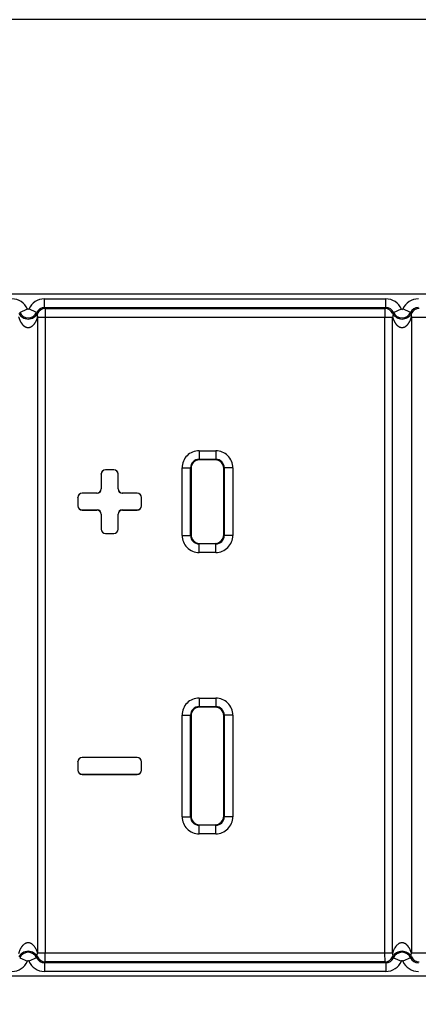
# Model space of a CAD drawing. Header units: inches. Extents: x 0 to 34, y 0 to 22.
# Tile 6 of 60: x 10.066 to 10.536, y 8.117 to 9.275. Entities that reach past the tile are written whole.
import ezdxf

# ---------------------------------------------------------------- set-up
doc = ezdxf.new("R2010")
doc.units = ezdxf.units.IN
doc.header["$LTSCALE"] = 1.87
doc.header["$MEASUREMENT"] = 0
doc.layers.get('0').update_dxf_attribs({"linetype": 'CONTINUOUS'})
doc.layers.add('DIMENSIONS', color=7, linetype='CONTINUOUS')
doc.styles.get("Standard").update_dxf_attribs({"font": 'txt', "width": 0.8})
doc.dimstyles.new('DIMSTYLE_1', dxfattribs={"dimtxt": 0.125, "dimasz": 0.18, "dimexe": 0.18, "dimexo": 0.0625, "dimgap": 0.09, "dimtad": 0, "dimtih": 1, "dimtoh": 1, "dimdec": 3, "dimzin": 4, "dimdsep": 46, "dimtxsty": 'STANDARD', "dimblk": '_FILLED', "dimblk1": '_FILLED', "dimblk2": '_FILLED', "dimcen": 0.09, "dimadec": 0, "dimazin": 0, "dimtp": 0.01, "dimtm": 0.01, "dimtfac": 1, "dimtdec": 3, "dimtofl": 0, "dimtmove": 0, "dimatfit": 3, "dimldrblk": '_FILLED', "dimfxl": 1, "dimtolj": 1, "dimtzin": 4, "dimarcsym": 0})
doc.dimstyles.new('DIMSTYLE_2', dxfattribs={"dimtxt": 0.125, "dimasz": 0.18, "dimexe": 0.18, "dimexo": 0.0625, "dimgap": 0.09, "dimtad": 0, "dimtih": 1, "dimtoh": 1, "dimdec": 3, "dimzin": 4, "dimdsep": 46, "dimtxsty": 'STANDARD', "dimblk": '_FILLED', "dimblk1": '_FILLED', "dimblk2": '_FILLED', "dimcen": 0.09, "dimadec": 0, "dimazin": 0, "dimtp": 0.01, "dimtm": 0.01, "dimtfac": 1, "dimtdec": 3, "dimtofl": 0, "dimtmove": 0, "dimatfit": 3, "dimldrblk": '_FILLED', "dimfxl": 1, "dimtolj": 1, "dimtzin": 4, "dimarcsym": 0})

# ---------------------------------------------------------------- blocks, each defined once
blk = doc.blocks.new('*D13')
at = {"layer": 'DIMENSIONS', "color": 2, "linetype": 'CONTINUOUS'}
blk.add_line((24.0433, 8.3477), (24.0433, 6.8577), dxfattribs=at)
at = {"layer": 'DIMENSIONS', "color": 2, "linetype": 'CONTINUOUS', "insert": (23.9808, 6.7952), "char_height": 0.125, "width": 1.425, "attachment_point": 3, "rotation": 90, "line_spacing_factor": 0.9}
blk.add_mtext('17.307{\\Ftxt.shx;\\W1.000000;\\H0.125000; }[439.6]', dxfattribs=at)
blk = doc.blocks.new('_FILLED')
at = {"color": 0, "linetype": 'BYBLOCK'}
blk.add_solid([(0, 0), (-1, 0.1736), (-1, -0.1736)], dxfattribs=at)
blk = doc.blocks.new('*D19')
at = {"layer": 'DIMENSIONS', "color": 2, "linetype": 'CONTINUOUS'}
for p, q in [((9.8473, 8.2648), (9.8473, 4.6414)), ((9.4073, 5.0913), (9.4073, 4.6414)), ((9.4073, 4.7664), (9.0473, 4.7664)), ((9.8473, 4.7664), (10.2663, 4.7664))]:
    blk.add_line(p, q, dxfattribs=at)
at = {"layer": 'DIMENSIONS', "color": 2, "linetype": 'CONTINUOUS', "xscale": 0.18, "yscale": 0.18, "zscale": 0.18}
blk.add_blockref('_FILLED', (9.4073, 4.7664), dxfattribs=at)
at = {"layer": 'DIMENSIONS', "color": 2, "linetype": 'CONTINUOUS', "xscale": 0.18, "yscale": 0.18, "zscale": 0.18, "rotation": 180}
blk.add_blockref('_FILLED', (9.8473, 4.7664), dxfattribs=at)
at = {"layer": 'DIMENSIONS', "color": 2, "linetype": 'CONTINUOUS', "insert": (10.3288, 4.8289), "char_height": 0.125, "width": 1.625, "attachment_point": 1, "line_spacing_factor": 0.9}
blk.add_mtext('31X .440{\\Ftxt.shx;\\W1.000000;\\H0.125000; }[11.18]', dxfattribs=at)

msp = doc.modelspace()

# ---------------------------------------------------------------- linework, layer by layer
at = {"color": 7, "linetype": 'CONTINUOUS'}
for p, q in [((25.5488, 9.2752), (6.9238, 9.2752)), ((23.2933, 8.9522), (9.1993, 8.9522)), ((10.0956, 8.9367), (10.0956, 8.9467)), ((10.0956, 8.9467), (10.4973, 8.9467)), ((10.4973, 8.9367), (10.4973, 8.9467)), ((10.0664, 8.9308), (10.0756, 8.9348)), ((10.0864, 8.9308), (10.0773, 8.9348)), ((10.0956, 8.9367), (10.4973, 8.9367)), ((10.0965, 8.9353), (10.4964, 8.9353)), ((10.0965, 8.9353), (10.0965, 8.9253)), ((10.5064, 8.9308), (10.5156, 8.9348)), ((10.5264, 8.9308), (10.5173, 8.9348)), ((10.0875, 8.9254), (10.0875, 8.1767)), ((10.0875, 8.9253), (10.5051, 8.9253)), ((10.0965, 8.9253), (10.0965, 8.1768)), ((10.4962, 8.1768), (10.4962, 8.9253)), ((10.5051, 8.1764), (10.5051, 8.9257)), ((10.5275, 8.9254), (10.5275, 8.1767)), ((10.5275, 8.9253), (10.9451, 8.9253)), ((10.2775, 8.768), (10.2775, 8.758)), ((10.2775, 8.768), (10.2972, 8.768)), ((10.2775, 8.758), (10.2782, 8.7573)), ((10.2775, 8.758), (10.2972, 8.758)), ((10.2972, 8.758), (10.2965, 8.7573)), ((10.2972, 8.768), (10.2972, 8.758)), ((10.2575, 8.6683), (10.2575, 8.748)), ((10.2575, 8.748), (10.2675, 8.748)), ((10.2675, 8.6683), (10.2675, 8.748)), ((10.2675, 8.748), (10.2682, 8.7473)), ((10.2682, 8.7473), (10.2682, 8.669)), ((10.2965, 8.7573), (10.2782, 8.7573)), ((10.3072, 8.748), (10.3065, 8.7473)), ((10.3065, 8.669), (10.3065, 8.7473)), ((10.3072, 8.748), (10.3072, 8.6683)), ((10.3172, 8.748), (10.3072, 8.748)), ((10.3172, 8.748), (10.3172, 8.6683)), ((10.1623, 8.7407), (10.1623, 8.7232)), ((10.1625, 8.7405), (10.1623, 8.7407)), ((10.1625, 8.7405), (10.1625, 8.723)), ((10.1675, 8.7455), (10.1673, 8.7457)), ((10.1773, 8.7457), (10.1673, 8.7457)), ((10.1772, 8.7455), (10.1675, 8.7455)), ((10.1772, 8.7455), (10.1773, 8.7457)), ((10.1822, 8.7405), (10.1823, 8.7407)), ((10.1822, 8.723), (10.1822, 8.7405)), ((10.1823, 8.7232), (10.1823, 8.7407)), ((10.1623, 8.7232), (10.1625, 8.723)), ((10.1823, 8.7232), (10.1822, 8.723)), ((10.1348, 8.7132), (10.1348, 8.7032)), ((10.135, 8.713), (10.1348, 8.7132)), ((10.135, 8.713), (10.135, 8.7033)), ((10.14, 8.718), (10.1398, 8.7182)), ((10.1573, 8.7182), (10.1398, 8.7182)), ((10.1575, 8.718), (10.14, 8.718)), ((10.1573, 8.7182), (10.1575, 8.718)), ((10.1873, 8.7182), (10.1872, 8.718)), ((10.2047, 8.718), (10.1872, 8.718)), ((10.2048, 8.7182), (10.1873, 8.7182)), ((10.2047, 8.718), (10.2048, 8.7182)), ((10.2097, 8.713), (10.2098, 8.7132)), ((10.2097, 8.7033), (10.2097, 8.713)), ((10.2098, 8.7032), (10.2098, 8.7132)), ((10.135, 8.7033), (10.1348, 8.7032)), ((10.2097, 8.7033), (10.2098, 8.7032)), ((10.14, 8.6983), (10.1398, 8.6982)), ((10.1398, 8.6982), (10.1573, 8.6982)), ((10.14, 8.6983), (10.1575, 8.6983)), ((10.1573, 8.6982), (10.1575, 8.6983)), ((10.1623, 8.6932), (10.1625, 8.6933)), ((10.1623, 8.6932), (10.1623, 8.6757)), ((10.1625, 8.6933), (10.1625, 8.6758)), ((10.1822, 8.6758), (10.1822, 8.6933)), ((10.1823, 8.6932), (10.1822, 8.6933)), ((10.1823, 8.6757), (10.1823, 8.6932)), ((10.1873, 8.6982), (10.1872, 8.6983)), ((10.1872, 8.6983), (10.2047, 8.6983)), ((10.1873, 8.6982), (10.2048, 8.6982)), ((10.2047, 8.6983), (10.2048, 8.6982)), ((10.1625, 8.6758), (10.1623, 8.6757)), ((10.1675, 8.6708), (10.1673, 8.6707)), ((10.1673, 8.6707), (10.1773, 8.6707)), ((10.1675, 8.6708), (10.1772, 8.6708)), ((10.1772, 8.6708), (10.1773, 8.6707)), ((10.1822, 8.6758), (10.1823, 8.6757)), ((10.2575, 8.6683), (10.2675, 8.6683)), ((10.2675, 8.6683), (10.2682, 8.669)), ((10.3072, 8.6683), (10.3065, 8.669)), ((10.3172, 8.6683), (10.3072, 8.6683)), ((10.2775, 8.6583), (10.2782, 8.659)), ((10.2775, 8.6483), (10.2775, 8.6583)), ((10.2972, 8.6583), (10.2775, 8.6583)), ((10.2782, 8.659), (10.2965, 8.659)), ((10.2972, 8.6583), (10.2965, 8.659)), ((10.2972, 8.6483), (10.2972, 8.6583)), ((10.2972, 8.6483), (10.2775, 8.6483)), ((10.2775, 8.477), (10.2775, 8.467)), ((10.2775, 8.477), (10.2972, 8.477)), ((10.2972, 8.477), (10.2972, 8.467)), ((10.2575, 8.3373), (10.2575, 8.457)), ((10.2575, 8.457), (10.2675, 8.457)), ((10.2675, 8.3373), (10.2675, 8.457)), ((10.2675, 8.457), (10.2682, 8.4563)), ((10.2775, 8.467), (10.2782, 8.4663)), ((10.2775, 8.467), (10.2972, 8.467)), ((10.2965, 8.4663), (10.2782, 8.4663)), ((10.2972, 8.467), (10.2965, 8.4663)), ((10.3072, 8.457), (10.3065, 8.4563)), ((10.3072, 8.457), (10.3072, 8.3373)), ((10.3172, 8.457), (10.3072, 8.457)), ((10.3172, 8.457), (10.3172, 8.3373)), ((10.2682, 8.4563), (10.2682, 8.338)), ((10.3065, 8.338), (10.3065, 8.4563)), ((10.1348, 8.4022), (10.1348, 8.3922)), ((10.135, 8.402), (10.1348, 8.4022)), ((10.135, 8.402), (10.135, 8.3923)), ((10.14, 8.407), (10.1398, 8.4072)), ((10.2048, 8.4072), (10.1398, 8.4072)), ((10.2047, 8.407), (10.14, 8.407)), ((10.2047, 8.407), (10.2048, 8.4072)), ((10.2097, 8.402), (10.2098, 8.4022)), ((10.2097, 8.3923), (10.2097, 8.402)), ((10.2098, 8.3922), (10.2098, 8.4022)), ((10.135, 8.3923), (10.1348, 8.3922)), ((10.14, 8.3873), (10.1398, 8.3872)), ((10.1398, 8.3872), (10.2048, 8.3872)), ((10.14, 8.3873), (10.2047, 8.3873)), ((10.2047, 8.3873), (10.2048, 8.3872)), ((10.2097, 8.3923), (10.2098, 8.3922)), ((10.2575, 8.3373), (10.2675, 8.3373)), ((10.2675, 8.3373), (10.2682, 8.338)), ((10.3072, 8.3373), (10.3065, 8.338)), ((10.3172, 8.3373), (10.3072, 8.3373)), ((10.2775, 8.3273), (10.2782, 8.328)), ((10.2775, 8.3173), (10.2775, 8.3273)), ((10.2972, 8.3273), (10.2775, 8.3273)), ((10.2782, 8.328), (10.2965, 8.328)), ((10.2972, 8.3273), (10.2965, 8.328)), ((10.2972, 8.3173), (10.2972, 8.3273)), ((10.2972, 8.3173), (10.2775, 8.3173)), ((10.0664, 8.1714), (10.0756, 8.1673)), ((10.0864, 8.1714), (10.0773, 8.1673)), ((10.5051, 8.1768), (10.0875, 8.1768)), ((10.0965, 8.1668), (10.0965, 8.1768)), ((10.4964, 8.1668), (10.4962, 8.1768)), ((10.5064, 8.1714), (10.5156, 8.1673)), ((10.5264, 8.1714), (10.5173, 8.1673)), ((10.9451, 8.1768), (10.5275, 8.1768)), ((10.0965, 8.1668), (10.0956, 8.1654)), ((10.0956, 8.1654), (10.0956, 8.1554)), ((10.4973, 8.1654), (10.0956, 8.1654)), ((10.4964, 8.1668), (10.0965, 8.1668)), ((10.4973, 8.1654), (10.4973, 8.1554)), ((9.1993, 8.1502), (23.2933, 8.1502)), ((10.4973, 8.1554), (10.0956, 8.1554))]:
    msp.add_line(p, q, dxfattribs=at)
for centre, radius, start, end in [((10.0573, 8.9267), 0.02, 23.7406, 90.001), ((10.0956, 8.9267), 0.02, 89.999, 156.2593), ((10.4973, 8.9267), 0.02, 23.7406, 90.001), ((10.5356, 8.9267), 0.02, 89.999, 156.2593), ((10.0764, 8.9352), 0.000928, 203.7417, 336.2583), ((10.0956, 8.9267), 0.00999, 89.9854, 156.273), ((10.0965, 8.9253), 0.01, 90.0118, 153.898), ((10.0288, 8.8931), 0.0798, 31.9294, 33.1242), ((10.5654, 8.8923), 0.0813, 146.8867, 148.0588), ((10.4964, 8.9253), 0.01, 26.1142, 89.9882), ((10.4973, 8.9267), 0.00999, 23.727, 90.0146), ((10.5164, 8.9352), 0.000928, 203.7417, 336.2583), ((10.5356, 8.9267), 0.00999, 89.9854, 156.273), ((10.5365, 8.9253), 0.01, 90.0118, 153.898), ((10.0764, 8.9355), 0.0125, 207.7089, 332.2709), ((10.0764, 8.9352), 0.0109, 203.7417, 336.2583), ((10.0642, 8.9065), 0.0329, 44.8448, 47.4244), ((10.5292, 8.9059), 0.0337, 132.6062, 135.1135), ((10.5164, 8.9355), 0.0125, 207.7089, 332.2709), ((10.5164, 8.9352), 0.0109, 203.7417, 336.2583), ((10.5042, 8.9065), 0.0329, 44.8448, 47.4244), ((10.2775, 8.748), 0.02, 89.9952, 180.0032), ((10.2775, 8.748), 0.00999, 89.9579, 180.0271), ((10.2972, 8.748), 0.02, 359.9952, 90.0032), ((10.2972, 8.748), 0.00999, 359.9579, 90.0271), ((10.2775, 8.6683), 0.02, 179.9952, 270.0032), ((10.2775, 8.6683), 0.00999, 179.9579, 270.0271), ((10.2972, 8.6683), 0.02, 269.9952, 0.0032), ((10.2972, 8.6683), 0.00999, 269.9579, 0.0271), ((10.2775, 8.457), 0.02, 89.9952, 180.0032), ((10.2972, 8.457), 0.02, 359.9952, 90.0032), ((10.2775, 8.457), 0.00999, 89.9579, 180.0271), ((10.2972, 8.457), 0.00999, 359.9579, 90.0271), ((10.2775, 8.3373), 0.02, 179.9952, 270.0032), ((10.2775, 8.3373), 0.00999, 179.9579, 270.0271), ((10.2972, 8.3373), 0.02, 269.9952, 0.0032), ((10.2972, 8.3373), 0.00999, 269.9579, 0.0271), ((10.0764, 8.1666), 0.0125, 27.7291, 152.2911), ((10.5164, 8.1666), 0.0125, 27.7291, 152.2911), ((10.0573, 8.1754), 0.02, 269.999, 336.2593), ((10.0764, 8.167), 0.0109, 23.7417, 156.2583), ((10.0764, 8.167), 0.000928, 23.7417, 156.2583), ((10.0956, 8.1754), 0.02, 203.7406, 270.001), ((10.0636, 8.1962), 0.0337, 312.6066, 315.1241), ((10.0956, 8.1754), 0.00999, 203.727, 270.0146), ((10.0965, 8.1768), 0.01, 206.1026, 269.991), ((10.4964, 8.1768), 0.01, 270.0118, 333.8865), ((10.4973, 8.1754), 0.00999, 269.9854, 336.273), ((10.4973, 8.1754), 0.02, 269.999, 336.2593), ((10.5287, 8.1956), 0.0329, 224.8557, 227.4246), ((10.5164, 8.167), 0.0109, 23.7417, 156.2583), ((10.5164, 8.167), 0.000928, 23.7417, 156.2583), ((10.5356, 8.1754), 0.02, 203.7406, 270.001), ((10.5036, 8.1962), 0.0337, 312.6066, 315.1241), ((10.5356, 8.1754), 0.00999, 203.727, 270.0146), ((10.5365, 8.1768), 0.01, 206.1026, 269.991), ((10.5641, 8.209), 0.0799, 211.9305, 213.124)]:
    msp.add_arc(centre, radius, start, end, dxfattribs=at)
for centre, major_axis, start_param, end_param in [((10.2782, 8.7473), (-0.00707, 0.00707), -0.785246, 0.785246), ((10.2965, 8.7473), (0.00707, 0.00707), -0.785246, 0.785246), ((10.1673, 8.7407), (-0.00354, 0.00354), -0.785246, 0.785246), ((10.1675, 8.7405), (-0.00354, 0.00354), -0.785246, 0.785246), ((10.1772, 8.7405), (0.00354, 0.00354), -0.785246, 0.785246), ((10.1773, 8.7407), (0.00354, 0.00354), -0.785246, 0.785246), ((10.1573, 8.7232), (0.00354, -0.00354), -0.785246, 0.785246), ((10.1873, 8.7232), (-0.00354, -0.00354), -0.785246, 0.785246), ((10.1398, 8.7132), (-0.00354, 0.00354), -0.785246, 0.785246), ((10.14, 8.713), (-0.00354, 0.00354), -0.785246, 0.785246), ((10.1575, 8.723), (-0.00354, 0.00354), -3.926839, -2.356347), ((10.1872, 8.723), (0.00354, 0.00354), -3.926839, -2.356347), ((10.2047, 8.713), (0.00354, 0.00354), -0.785246, 0.785246), ((10.2048, 8.7132), (0.00354, 0.00354), -0.785246, 0.785246), ((10.1398, 8.7032), (0.00354, 0.00354), -3.926839, -2.356347), ((10.14, 8.7033), (-0.00354, -0.00354), -0.785246, 0.785246), ((10.2047, 8.7033), (0.00354, -0.00354), -0.785246, 0.785246), ((10.2048, 8.7032), (-0.00354, 0.00354), -3.926839, -2.356347), ((10.1573, 8.6932), (0.00354, 0.00354), -0.785246, 0.785246), ((10.1575, 8.6933), (0.00354, 0.00354), -0.785246, 0.785246), ((10.1872, 8.6933), (-0.00354, 0.00354), -0.785246, 0.785246), ((10.1873, 8.6932), (-0.00354, 0.00354), -0.785246, 0.785246), ((10.1673, 8.6757), (0.00354, 0.00354), -3.926839, -2.356347), ((10.1675, 8.6758), (-0.00354, -0.00354), -0.785246, 0.785246), ((10.1772, 8.6758), (0.00354, -0.00354), -0.785246, 0.785246), ((10.1773, 8.6757), (-0.00354, 0.00354), -3.926839, -2.356347), ((10.2782, 8.669), (-0.00707, -0.00707), -0.785246, 0.785246), ((10.2965, 8.669), (0.00707, -0.00707), -0.785246, 0.785246), ((10.2782, 8.4563), (-0.00707, 0.00707), -0.785246, 0.785246), ((10.2965, 8.4563), (0.00707, 0.00707), -0.785246, 0.785246), ((10.1398, 8.4022), (-0.00354, 0.00354), -0.785246, 0.785246), ((10.14, 8.402), (-0.00354, 0.00354), -0.785246, 0.785246), ((10.2047, 8.402), (0.00354, 0.00354), -0.785246, 0.785246), ((10.2048, 8.4022), (0.00354, 0.00354), -0.785246, 0.785246), ((10.1398, 8.3922), (0.00354, 0.00354), -3.926839, -2.356347), ((10.14, 8.3923), (-0.00354, -0.00354), -0.785246, 0.785246), ((10.2047, 8.3923), (0.00354, -0.00354), -0.785246, 0.785246), ((10.2048, 8.3922), (-0.00354, 0.00354), -3.926839, -2.356347), ((10.2782, 8.338), (-0.00707, -0.00707), -0.785246, 0.785246), ((10.2965, 8.338), (0.00707, -0.00707), -0.785246, 0.785246)]:
    msp.add_ellipse(centre, major_axis=major_axis, ratio=0.999695, start_param=start_param, end_param=end_param, dxfattribs=at)
for points, knots in [([(10.4964, 8.9353), (10.4964, 8.9353), (10.4964, 8.9353), (10.4964, 8.9353), (10.4964, 8.9353), (10.4964, 8.9353), (10.4964, 8.9353), (10.4963, 8.9353), (10.4963, 8.9352), (10.4963, 8.9352), (10.4963, 8.9352), (10.4963, 8.9351), (10.4963, 8.935), (10.4962, 8.9349), (10.4962, 8.9347), (10.4962, 8.9345), (10.4962, 8.9343), (10.4961, 8.9341), (10.4961, 8.9338), (10.4961, 8.9336), (10.4962, 8.9333), (10.4962, 8.9329), (10.4962, 8.9323), (10.4962, 8.9316), (10.4962, 8.9308), (10.4962, 8.93), (10.4962, 8.9291), (10.4962, 8.9282), (10.4962, 8.9269), (10.4962, 8.926), (10.4962, 8.9253)], [0, 0, 0, 0, 0.000287, 0.000736, 0.001347, 0.002122, 0.004152, 0.006812, 0.010086, 0.01396, 0.018421, 0.023456, 0.035205, 0.049133, 0.065188, 0.083343, 0.103593, 0.125925, 0.150303, 0.176674, 0.204975, 0.235138, 0.300774, 0.373004, 0.451143, 0.534471, 0.62226, 0.713734, 0.807891, 1, 1, 1, 1]), ([(10.0651, 8.9257), (10.0651, 8.9256), (10.0652, 8.9255), (10.0652, 8.9253), (10.0653, 8.9252), (10.0653, 8.9251), (10.0654, 8.925), (10.0654, 8.9248), (10.0654, 8.9246), (10.0655, 8.9244), (10.0656, 8.9242), (10.0657, 8.9239), (10.0658, 8.9237), (10.0659, 8.9234), (10.066, 8.9231), (10.0661, 8.9227), (10.0663, 8.9222), (10.0665, 8.9217), (10.0668, 8.9212), (10.067, 8.9207), (10.0672, 8.9202), (10.0675, 8.9197), (10.0678, 8.9192), (10.0681, 8.9188), (10.0684, 8.9183), (10.0687, 8.9178), (10.069, 8.9174), (10.0693, 8.917), (10.0697, 8.9165), (10.0701, 8.9161), (10.0705, 8.9157), (10.0709, 8.9153), (10.0713, 8.915), (10.0719, 8.9145), (10.0726, 8.9141), (10.0733, 8.9137), (10.0738, 8.9135), (10.0741, 8.9134), (10.0744, 8.9133), (10.0747, 8.9132), (10.075, 8.9132), (10.0753, 8.9131), (10.0756, 8.9131), (10.0759, 8.9131), (10.0762, 8.913), (10.0765, 8.913), (10.0769, 8.9131), (10.0773, 8.9131), (10.0777, 8.9132), (10.078, 8.9132), (10.0783, 8.9133), (10.0786, 8.9134), (10.0789, 8.9135), (10.0792, 8.9136), (10.0797, 8.9138), (10.0802, 8.9141), (10.0807, 8.9144), (10.0812, 8.9148), (10.0816, 8.9151), (10.082, 8.9155), (10.0825, 8.9159), (10.0828, 8.9163), (10.0832, 8.9167), (10.0836, 8.9171), (10.0839, 8.9176), (10.0842, 8.918), (10.0845, 8.9185), (10.0848, 8.9189), (10.0851, 8.9194), (10.0854, 8.9199), (10.0857, 8.9205), (10.0861, 8.9213), (10.0865, 8.9223), (10.087, 8.9237), (10.0873, 8.9247), (10.0875, 8.9254)], [0, 0, 0, 0, 0.007389, 0.011053, 0.014728, 0.018438, 0.022183, 0.025944, 0.029702, 0.037198, 0.044697, 0.052204, 0.059713, 0.067226, 0.074743, 0.089792, 0.104861, 0.119953, 0.135071, 0.150218, 0.165397, 0.180611, 0.195864, 0.21116, 0.226503, 0.241898, 0.257352, 0.272869, 0.288454, 0.304117, 0.319866, 0.335707, 0.351648, 0.3677, 0.400147, 0.416566, 0.43311, 0.441429, 0.449776, 0.458148, 0.466544, 0.474959, 0.48339, 0.491832, 0.500282, 0.508733, 0.517181, 0.534046, 0.542457, 0.550847, 0.559214, 0.567554, 0.575865, 0.584145, 0.600607, 0.616939, 0.633143, 0.649224, 0.665188, 0.681042, 0.696798, 0.712464, 0.728045, 0.743549, 0.758986, 0.77436, 0.789676, 0.804938, 0.820152, 0.835323, 0.850452, 0.880597, 0.910612, 0.940512, 1, 1, 1, 1]), ([(10.0875, 8.9297), (10.0875, 8.9296), (10.0874, 8.9295), (10.0873, 8.9292), (10.0872, 8.929), (10.0872, 8.9287), (10.0871, 8.9285), (10.0871, 8.9281), (10.087, 8.9276), (10.0871, 8.9272), (10.0871, 8.9268), (10.0871, 8.9266), (10.0872, 8.9265), (10.0872, 8.9263), (10.0873, 8.9261), (10.0873, 8.9259), (10.0874, 8.9258), (10.0874, 8.9256), (10.0875, 8.9254), (10.0875, 8.9253)], [0, 0, 0, 0, 0.060108, 0.118899, 0.177283, 0.23611, 0.295273, 0.354914, 0.476076, 0.600449, 0.664064, 0.696259, 0.728733, 0.79451, 0.827767, 0.861295, 0.895222, 0.92966, 1, 1, 1, 1]), ([(10.5051, 8.9257), (10.5051, 8.9256), (10.5052, 8.9255), (10.5052, 8.9253), (10.5053, 8.9252), (10.5053, 8.9251), (10.5054, 8.925), (10.5054, 8.9248), (10.5054, 8.9246), (10.5055, 8.9244), (10.5056, 8.9242), (10.5057, 8.9239), (10.5058, 8.9237), (10.5059, 8.9234), (10.506, 8.9231), (10.5061, 8.9227), (10.5063, 8.9222), (10.5065, 8.9217), (10.5068, 8.9212), (10.507, 8.9207), (10.5072, 8.9202), (10.5075, 8.9197), (10.5078, 8.9192), (10.5081, 8.9188), (10.5084, 8.9183), (10.5087, 8.9178), (10.509, 8.9174), (10.5093, 8.917), (10.5097, 8.9165), (10.5101, 8.9161), (10.5105, 8.9157), (10.5109, 8.9153), (10.5113, 8.915), (10.5119, 8.9145), (10.5126, 8.9141), (10.5133, 8.9137), (10.5138, 8.9135), (10.5141, 8.9134), (10.5144, 8.9133), (10.5147, 8.9132), (10.515, 8.9132), (10.5153, 8.9131), (10.5156, 8.9131), (10.5159, 8.9131), (10.5162, 8.913), (10.5165, 8.913), (10.5169, 8.9131), (10.5173, 8.9131), (10.5177, 8.9132), (10.518, 8.9132), (10.5183, 8.9133), (10.5186, 8.9134), (10.5189, 8.9135), (10.5192, 8.9136), (10.5197, 8.9138), (10.5202, 8.9141), (10.5207, 8.9144), (10.5212, 8.9148), (10.5216, 8.9151), (10.522, 8.9155), (10.5225, 8.9159), (10.5228, 8.9163), (10.5232, 8.9167), (10.5236, 8.9171), (10.5239, 8.9176), (10.5242, 8.918), (10.5245, 8.9185), (10.5248, 8.9189), (10.5251, 8.9194), (10.5254, 8.9199), (10.5257, 8.9205), (10.5261, 8.9213), (10.5265, 8.9223), (10.527, 8.9237), (10.5273, 8.9247), (10.5275, 8.9254)], [0, 0, 0, 0, 0.007389, 0.011053, 0.014728, 0.018438, 0.022183, 0.025944, 0.029702, 0.037198, 0.044697, 0.052204, 0.059713, 0.067226, 0.074743, 0.089792, 0.104861, 0.119953, 0.135071, 0.150218, 0.165397, 0.180611, 0.195864, 0.21116, 0.226503, 0.241898, 0.257352, 0.272869, 0.288454, 0.304117, 0.319866, 0.335707, 0.351648, 0.3677, 0.400147, 0.416566, 0.43311, 0.441429, 0.449776, 0.458148, 0.466544, 0.474959, 0.48339, 0.491832, 0.500282, 0.508733, 0.517181, 0.534046, 0.542457, 0.550847, 0.559214, 0.567554, 0.575865, 0.584145, 0.600607, 0.616939, 0.633143, 0.649224, 0.665188, 0.681042, 0.696798, 0.712464, 0.728045, 0.743549, 0.758986, 0.77436, 0.789676, 0.804938, 0.820152, 0.835323, 0.850452, 0.880597, 0.910612, 0.940512, 1, 1, 1, 1]), ([(10.5054, 8.9297), (10.5054, 8.9296), (10.5056, 8.9292), (10.5057, 8.9287), (10.5058, 8.9282), (10.5058, 8.9276), (10.5057, 8.9271), (10.5056, 8.9263), (10.5054, 8.9257), (10.5052, 8.9253)], [0, 0, 0, 0, 0.115629, 0.232402, 0.351248, 0.472998, 0.59838, 0.72786, 1, 1, 1, 1]), ([(10.5275, 8.9297), (10.5275, 8.9296), (10.5274, 8.9295), (10.5273, 8.9292), (10.5272, 8.929), (10.5272, 8.9287), (10.5271, 8.9285), (10.5271, 8.9281), (10.527, 8.9276), (10.5271, 8.9272), (10.5271, 8.9268), (10.5271, 8.9266), (10.5272, 8.9265), (10.5272, 8.9263), (10.5273, 8.9261), (10.5273, 8.9259), (10.5274, 8.9258), (10.5274, 8.9256), (10.5275, 8.9254), (10.5275, 8.9253)], [0, 0, 0, 0, 0.060108, 0.118899, 0.177283, 0.23611, 0.295273, 0.354914, 0.476076, 0.600449, 0.664064, 0.696259, 0.728733, 0.79451, 0.827767, 0.861295, 0.895222, 0.92966, 1, 1, 1, 1]), ([(10.0875, 8.1767), (10.0873, 8.1774), (10.0869, 8.1788), (10.0862, 8.1805), (10.0856, 8.1818), (10.0851, 8.1827), (10.0845, 8.1836), (10.084, 8.1844), (10.0836, 8.185), (10.0832, 8.1854), (10.0828, 8.1858), (10.0823, 8.1864), (10.0818, 8.1869), (10.0812, 8.1874), (10.0807, 8.1877), (10.0802, 8.188), (10.0797, 8.1883), (10.0791, 8.1885), (10.0784, 8.1888), (10.0774, 8.189), (10.0762, 8.1891), (10.075, 8.189), (10.074, 8.1887), (10.0733, 8.1884), (10.0726, 8.188), (10.0718, 8.1875), (10.0709, 8.1868), (10.0702, 8.1861), (10.0697, 8.1856), (10.0693, 8.1852), (10.069, 8.1847), (10.0683, 8.1838), (10.0677, 8.1827), (10.067, 8.1814), (10.0665, 8.1805), (10.0661, 8.1795), (10.0658, 8.1786), (10.0656, 8.1779), (10.0654, 8.1774), (10.0653, 8.1769), (10.0652, 8.1766), (10.0651, 8.1764)], [0, 0, 0, 0, 0.05949, 0.119395, 0.149542, 0.17984, 0.210316, 0.241002, 0.25644, 0.271946, 0.287528, 0.303194, 0.334799, 0.350764, 0.366846, 0.383051, 0.399384, 0.415848, 0.432438, 0.465914, 0.499644, 0.533343, 0.566743, 0.583286, 0.599705, 0.63215, 0.664131, 0.695711, 0.711374, 0.726959, 0.742475, 0.757928, 0.819184, 0.849575, 0.879838, 0.909998, 0.940076, 0.955091, 0.970091, 0.985076, 1, 1, 1, 1]), ([(10.5275, 8.1767), (10.5273, 8.1774), (10.5269, 8.1788), (10.5262, 8.1805), (10.5256, 8.1818), (10.5251, 8.1827), (10.5245, 8.1836), (10.524, 8.1844), (10.5236, 8.185), (10.5232, 8.1854), (10.5228, 8.1858), (10.5223, 8.1864), (10.5218, 8.1869), (10.5212, 8.1874), (10.5207, 8.1877), (10.5202, 8.188), (10.5197, 8.1883), (10.5191, 8.1885), (10.5184, 8.1888), (10.5174, 8.189), (10.5162, 8.1891), (10.515, 8.189), (10.514, 8.1887), (10.5133, 8.1884), (10.5126, 8.188), (10.5118, 8.1875), (10.5109, 8.1868), (10.5102, 8.1861), (10.5097, 8.1856), (10.5093, 8.1852), (10.509, 8.1847), (10.5083, 8.1838), (10.5077, 8.1827), (10.507, 8.1814), (10.5065, 8.1805), (10.5061, 8.1795), (10.5058, 8.1786), (10.5056, 8.1779), (10.5054, 8.1774), (10.5053, 8.1769), (10.5052, 8.1766), (10.5051, 8.1764)], [0, 0, 0, 0, 0.05949, 0.119395, 0.149542, 0.17984, 0.210316, 0.241002, 0.25644, 0.271946, 0.287528, 0.303194, 0.334799, 0.350764, 0.366846, 0.383051, 0.399384, 0.415848, 0.432438, 0.465914, 0.499644, 0.533343, 0.566743, 0.583286, 0.599705, 0.63215, 0.664131, 0.695711, 0.711374, 0.726959, 0.742475, 0.757928, 0.819184, 0.849575, 0.879838, 0.909998, 0.940076, 0.955091, 0.970091, 0.985076, 1, 1, 1, 1]), ([(10.0875, 8.1724), (10.0875, 8.1725), (10.0874, 8.1726), (10.0873, 8.1729), (10.0872, 8.1731), (10.0872, 8.1734), (10.0871, 8.1737), (10.0871, 8.174), (10.087, 8.1745), (10.0871, 8.1749), (10.0871, 8.1753), (10.0871, 8.1755), (10.0872, 8.1757), (10.0872, 8.1758), (10.0873, 8.176), (10.0873, 8.1762), (10.0874, 8.1763), (10.0874, 8.1765), (10.0875, 8.1767), (10.0875, 8.1768)], [0, 0, 0, 0, 0.06011, 0.118901, 0.177285, 0.236112, 0.295275, 0.354916, 0.476078, 0.60045, 0.664065, 0.69626, 0.728733, 0.794511, 0.827767, 0.861296, 0.895222, 0.92966, 1, 1, 1, 1]), ([(10.5054, 8.1724), (10.5054, 8.1725), (10.5056, 8.1729), (10.5057, 8.1734), (10.5058, 8.1739), (10.5058, 8.1745), (10.5057, 8.175), (10.5056, 8.1758), (10.5054, 8.1764), (10.5052, 8.1768)], [0, 0, 0, 0, 0.115607, 0.232384, 0.351231, 0.472983, 0.598366, 0.727849, 1, 1, 1, 1]), ([(10.5275, 8.1724), (10.5275, 8.1725), (10.5274, 8.1726), (10.5273, 8.1729), (10.5272, 8.1731), (10.5272, 8.1734), (10.5271, 8.1737), (10.5271, 8.174), (10.527, 8.1745), (10.5271, 8.1749), (10.5271, 8.1753), (10.5271, 8.1755), (10.5272, 8.1757), (10.5272, 8.1758), (10.5273, 8.176), (10.5273, 8.1762), (10.5274, 8.1763), (10.5274, 8.1765), (10.5275, 8.1767), (10.5275, 8.1768)], [0, 0, 0, 0, 0.06011, 0.118901, 0.177285, 0.236112, 0.295275, 0.354916, 0.476078, 0.60045, 0.664065, 0.69626, 0.728733, 0.794511, 0.827767, 0.861296, 0.895222, 0.92966, 1, 1, 1, 1])]:
    msp.add_open_spline(points, degree=3, knots=knots, dxfattribs=at)

# ---------------------------------------------------------------- dimensions: what is measured, and where the dimension line sits
at = {"layer": 'DIMENSIONS', "color": 2, "linetype": 'CONTINUOUS'}
dim = msp.add_ordinate_dim(feature_location=(24.0433, 8.3477), offset=(0, -1.49), dtype=1, origin=(6.7363, 8.4102), dimstyle='DIMSTYLE_2', dxfattribs=at)
dim.commit()
dim.dimension.update_dxf_attribs({"geometry": '*D13', "text_midpoint": (24.2002, 5.7698)})
dim = msp.add_linear_dim(base=(9.8473, 4.7664), p1=(9.4073, 5.0913), p2=(9.8473, 8.2648), text='31X <>', dimstyle='DIMSTYLE_1', dxfattribs=at)
dim.commit()
dim.dimension.update_dxf_attribs({"geometry": '*D19', "text_midpoint": (11.1413, 4.7664), "dimtype": 160})

doc.saveas('drawing.dxf')
